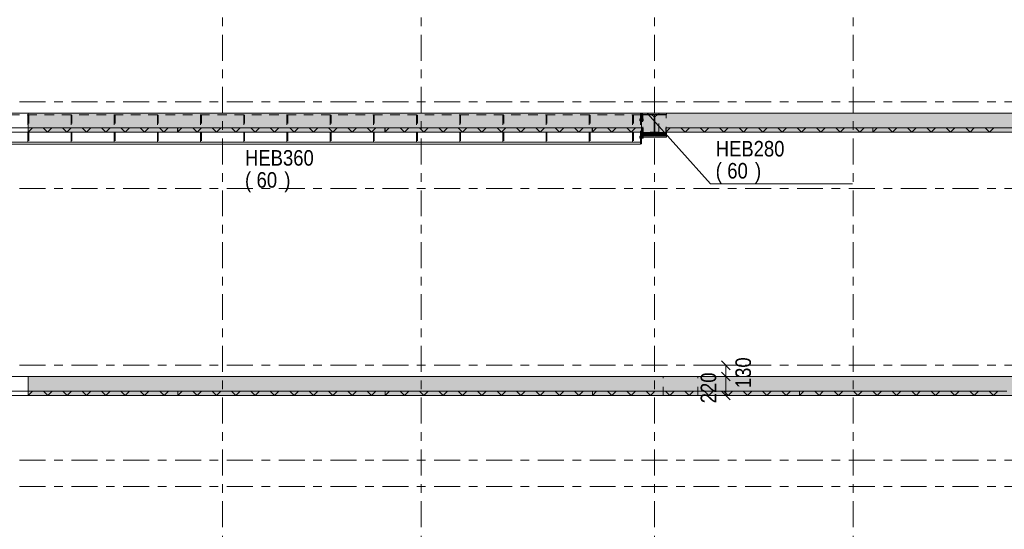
# Model space of a CAD drawing. Header units: millimetres. Extents: x -914 to -73, y -1403 to -809.
# Tile 32 of 79: x -659 to -545, y -1262 to -1203. Entities that reach past the tile are written whole.
import ezdxf

# ---------------------------------------------------------------- set-up
doc = ezdxf.new("R2010")
doc.units = ezdxf.units.MM
for name, pattern in [('XKITLINE00', [0]), ('XKITLINE01', [4, 1, -1, 1, -1]), ('XKITLINE02', [4, 2, -2]), ('XKITLINE03', [6, 3, -1, 1, -1])]:
    doc.linetypes.add(name, pattern=pattern)
for name, color, linetype, lineweight in [('Bout', 3, 'Continuous', 0), ('Offset', 4, 'Continuous', 0), ('Onderdeel', 2, 'Continuous', 0), ('Onderdeel label', 2, 'Continuous', 0), ('Stramien', 4, 'Continuous', 0)]:
    doc.layers.add(name, color=color, linetype=linetype, lineweight=lineweight)
doc.styles.add('ARIAL', font='arial.ttf')

msp = doc.modelspace()

# ---------------------------------------------------------------- hatches: boundary and pattern name
at = {"layer": 'Onderdeel'}
for points in [[(-585.81, -1215.95), (-657.82, -1215.95), (-657.82, -1213.75), (-586.71, -1213.75), (-586.71, -1213.93), (-585.81, -1213.93)], [(-585.37, -1213.93), (-586.71, -1213.93), (-586.71, -1213.75), (-583.91, -1213.75), (-583.91, -1213.93), (-585.26, -1213.93), (-585.26, -1216.37), (-583.91, -1216.37), (-583.91, -1216.55), (-586.71, -1216.55), (-586.71, -1216.37), (-585.37, -1216.37)], [(-492.67, -1215.95), (-584.81, -1215.95), (-584.81, -1213.75), (-492.67, -1213.75)], [(-585.37, -1215.95), (-585.81, -1215.95), (-585.81, -1213.93), (-585.37, -1213.93)], [(-585.37, -1215.95), (-585.81, -1215.95), (-585.81, -1213.93), (-585.37, -1213.93)], [(-584.81, -1215.95), (-585.26, -1215.95), (-585.26, -1213.93), (-584.81, -1213.93)], [(-640.52, -1215.95), (-657.82, -1215.95), (-657.82, -1215.45), (-640.52, -1215.45)], [(-616.52, -1215.95), (-640.52, -1215.95), (-640.52, -1215.45), (-616.52, -1215.45)], [(-592.52, -1215.95), (-616.52, -1215.95), (-616.52, -1215.45), (-592.52, -1215.45)], [(-586.61, -1215.95), (-592.52, -1215.95), (-592.52, -1215.45), (-586.61, -1215.45)], [(-585.37, -1216.37), (-586.71, -1216.37), (-586.71, -1215.95), (-585.37, -1215.95)], [(-583.91, -1216.37), (-585.26, -1216.37), (-585.26, -1215.95), (-583.91, -1215.95)], [(-560.02, -1215.95), (-584.01, -1215.95), (-584.01, -1215.45), (-560.02, -1215.45)], [(-536.02, -1215.95), (-560.02, -1215.95), (-560.02, -1215.45), (-536.02, -1215.45)], [(-514.81, -1246.45), (-657.81, -1246.45), (-657.81, -1244.25), (-514.81, -1244.25)], [(-640.51, -1246.45), (-657.81, -1246.45), (-657.81, -1245.95), (-640.51, -1245.95)], [(-616.51, -1246.45), (-640.51, -1246.45), (-640.51, -1245.95), (-616.51, -1245.95)], [(-592.51, -1246.45), (-616.51, -1246.45), (-616.51, -1245.95), (-592.51, -1245.95)], [(-568.51, -1246.45), (-592.51, -1246.45), (-592.51, -1245.95), (-568.51, -1245.95)], [(-544.51, -1246.45), (-568.51, -1246.45), (-568.51, -1245.95), (-544.51, -1245.95)]]:
    msp.add_hatch(color=256, dxfattribs=at).paths.add_polyline_path(points, flags=17)

# ---------------------------------------------------------------- linework, layer by layer
at = {"layer": 'Bout', "linetype": 'XKITLINE02', "lineweight": 0}
for p, q in [((-586.92, -1214.43), (-587.02, -1214.43)), ((-587.02, -1214.55), (-587.02, -1214.43)), ((-587.02, -1214.55), (-587.02, -1214.43)), ((-587.02, -1214.55), (-587.02, -1214.43)), ((-587.02, -1214.43), (-587.02, -1214.55)), ((-586.92, -1214.55), (-587.02, -1214.55)), ((-587.02, -1214.67), (-587.02, -1214.55)), ((-587.02, -1214.67), (-587.02, -1214.55)), ((-587.02, -1214.55), (-587.02, -1214.67)), ((-587.02, -1214.67), (-587.02, -1214.55)), ((-586.92, -1214.67), (-587.02, -1214.67)), ((-586.92, -1214.55), (-586.92, -1214.43)), ((-586.92, -1214.43), (-586.92, -1214.43)), ((-586.92, -1214.43), (-586.92, -1214.55)), ((-586.92, -1214.43), (-586.92, -1214.55)), ((-586.92, -1214.43), (-586.92, -1214.55)), ((-586.82, -1214.46), (-586.92, -1214.46)), ((-586.71, -1214.47), (-586.92, -1214.47)), ((-586.92, -1214.55), (-586.92, -1214.67)), ((-586.92, -1214.67), (-586.92, -1214.55)), ((-586.92, -1214.55), (-586.92, -1214.67)), ((-586.92, -1214.55), (-586.92, -1214.67)), ((-586.71, -1214.63), (-586.92, -1214.63)), ((-586.82, -1214.64), (-586.92, -1214.64)), ((-586.92, -1214.67), (-586.92, -1214.67)), ((-586.82, -1214.46), (-586.82, -1214.64)), ((-586.82, -1214.46), (-586.82, -1214.64)), ((-586.71, -1214.46), (-586.81, -1214.46)), ((-586.81, -1214.46), (-586.81, -1214.46)), ((-586.81, -1214.46), (-586.81, -1214.64)), ((-586.81, -1214.46), (-586.81, -1214.46)), ((-586.81, -1214.46), (-586.81, -1214.64)), ((-586.71, -1214.64), (-586.81, -1214.64)), ((-586.61, -1214.43), (-586.71, -1214.43)), ((-586.71, -1214.43), (-586.71, -1214.55)), ((-586.71, -1214.43), (-586.71, -1214.55)), ((-586.71, -1214.43), (-586.71, -1214.55)), ((-586.71, -1214.43), (-586.71, -1214.55)), ((-586.61, -1214.55), (-586.71, -1214.55)), ((-586.71, -1214.55), (-586.71, -1214.67)), ((-586.71, -1214.55), (-586.71, -1214.67)), ((-586.71, -1214.55), (-586.71, -1214.67)), ((-586.71, -1214.55), (-586.71, -1214.67)), ((-586.61, -1214.67), (-586.71, -1214.67)), ((-586.61, -1214.55), (-586.61, -1214.43)), ((-586.61, -1214.43), (-586.61, -1214.43)), ((-586.61, -1214.43), (-586.61, -1214.55)), ((-586.61, -1214.55), (-586.61, -1214.43)), ((-586.61, -1214.43), (-586.61, -1214.55)), ((-586.61, -1214.55), (-586.61, -1214.67)), ((-586.61, -1214.67), (-586.61, -1214.55)), ((-586.61, -1214.55), (-586.61, -1214.67)), ((-586.61, -1214.67), (-586.61, -1214.55)), ((-586.61, -1214.67), (-586.61, -1214.67)), ((-586.92, -1216.43), (-587.02, -1216.43)), ((-587.02, -1216.55), (-587.02, -1216.43)), ((-587.02, -1216.55), (-587.02, -1216.43)), ((-587.02, -1216.55), (-587.02, -1216.43)), ((-587.02, -1216.43), (-587.02, -1216.55)), ((-586.92, -1216.55), (-587.02, -1216.55)), ((-587.02, -1216.67), (-587.02, -1216.55)), ((-587.02, -1216.67), (-587.02, -1216.55)), ((-587.02, -1216.55), (-587.02, -1216.67)), ((-587.02, -1216.67), (-587.02, -1216.55)), ((-586.92, -1216.67), (-587.02, -1216.67)), ((-586.92, -1216.55), (-586.92, -1216.43)), ((-586.92, -1216.43), (-586.92, -1216.43)), ((-586.92, -1216.43), (-586.92, -1216.55)), ((-586.92, -1216.43), (-586.92, -1216.55)), ((-586.92, -1216.43), (-586.92, -1216.55)), ((-586.82, -1216.46), (-586.92, -1216.46)), ((-586.71, -1216.47), (-586.92, -1216.47)), ((-586.92, -1216.55), (-586.92, -1216.67)), ((-586.92, -1216.67), (-586.92, -1216.55)), ((-586.92, -1216.55), (-586.92, -1216.67)), ((-586.92, -1216.55), (-586.92, -1216.67)), ((-586.81, -1216.63), (-586.92, -1216.63)), ((-586.82, -1216.64), (-586.92, -1216.64)), ((-586.92, -1216.67), (-586.92, -1216.67)), ((-586.82, -1216.46), (-586.82, -1216.64)), ((-586.82, -1216.46), (-586.82, -1216.64)), ((-586.71, -1216.46), (-586.81, -1216.46)), ((-586.81, -1216.46), (-586.81, -1216.46)), ((-586.81, -1216.46), (-586.81, -1216.64)), ((-586.81, -1216.46), (-586.81, -1216.46)), ((-586.81, -1216.46), (-586.81, -1216.64)), ((-586.61, -1216.43), (-586.71, -1216.43)), ((-586.71, -1216.43), (-586.71, -1216.55)), ((-586.71, -1216.43), (-586.71, -1216.55)), ((-586.71, -1216.43), (-586.71, -1216.55)), ((-586.71, -1216.43), (-586.71, -1216.55)), ((-586.61, -1216.55), (-586.71, -1216.55)), ((-586.71, -1216.55), (-586.71, -1216.67)), ((-586.71, -1216.55), (-586.71, -1216.67)), ((-586.71, -1216.55), (-586.71, -1216.67)), ((-586.71, -1216.63), (-586.71, -1216.63)), ((-586.61, -1216.55), (-586.61, -1216.43)), ((-586.61, -1216.43), (-586.61, -1216.43)), ((-586.61, -1216.43), (-586.61, -1216.55)), ((-586.61, -1216.55), (-586.61, -1216.43)), ((-586.61, -1216.43), (-586.61, -1216.55)), ((-586.61, -1216.55), (-586.61, -1216.67)), ((-586.61, -1216.67), (-586.61, -1216.55)), ((-586.61, -1216.67), (-586.61, -1216.55)), ((-586.61, -1216.67), (-586.61, -1216.67)), ((-586.61, -1216.67), (-586.61, -1216.67)), ((-586.61, -1216.67), (-586.61, -1216.67))]:
    msp.add_line(p, q, dxfattribs=at)
at = {"layer": 'Bout', "linetype": 'XKITLINE00', "lineweight": 0}
for p, q in [((-586.71, -1216.63), (-586.81, -1216.63)), ((-586.71, -1216.64), (-586.81, -1216.64)), ((-586.71, -1216.55), (-586.71, -1216.67)), ((-586.61, -1216.67), (-586.71, -1216.67)), ((-586.61, -1216.55), (-586.61, -1216.67)), ((-586.61, -1216.67), (-586.61, -1216.67))]:
    msp.add_line(p, q, dxfattribs=at)
at = {"layer": 'Offset', "linetype": 'XKITLINE00', "lineweight": 0}
for p, q in [((-579.22, -1242.95), (-575.26, -1242.95)), ((-577.57, -1242.44), (-576.55, -1243.46)), ((-577.06, -1244.25), (-577.06, -1242.95)), ((-577.57, -1243.74), (-576.55, -1244.76)), ((-577.57, -1243.74), (-576.55, -1244.76)), ((-577.06, -1246.45), (-577.06, -1244.25)), ((-576.18, -1244.25), (-575.05, -1244.25)), ((-576.18, -1244.25), (-575.62, -1244.25)), ((-577.57, -1245.94), (-576.55, -1246.96)), ((-576.18, -1246.45), (-575.62, -1246.45))]:
    msp.add_line(p, q, dxfattribs=at)
at = {"layer": 'Offset'}
for p in [(-577.06, -1242.95), (-577.06, -1244.25), (-577.06, -1244.25), (-577.06, -1246.45)]:
    msp.add_point(p, dxfattribs=at)
at = {"layer": 'Onderdeel', "linetype": 'XKITLINE01', "lineweight": 0}
for p, q in [((-586.92, -1213.75), (-688.11, -1213.75)), ((-657.82, -1213.75), (-657.82, -1215.95)), ((-586.92, -1213.97), (-586.92, -1213.75)), ((-586.92, -1213.97), (-586.92, -1213.75)), ((-586.92, -1213.8), (-586.92, -1217.12)), ((-586.82, -1213.8), (-586.92, -1213.8)), ((-586.92, -1213.8), (-586.92, -1217.3)), ((-586.82, -1213.8), (-586.82, -1217.12)), ((-586.82, -1217.3), (-586.82, -1213.8)), ((-586.81, -1216.5), (-586.81, -1213.8)), ((-586.81, -1213.8), (-586.71, -1213.8)), ((-586.81, -1213.8), (-586.81, -1216.5)), ((-586.71, -1213.75), (-586.71, -1213.75)), ((-586.71, -1213.75), (-586.71, -1215.95)), ((-586.71, -1213.75), (-586.71, -1213.75)), ((-586.71, -1213.75), (-586.71, -1213.75)), ((-584.81, -1213.75), (-586.71, -1213.75)), ((-586.71, -1213.75), (-586.71, -1215.95)), ((-586.71, -1216.5), (-586.71, -1213.8)), ((-586.71, -1216.5), (-586.71, -1213.8)), ((-584.81, -1213.93), (-584.81, -1213.75)), ((-584.81, -1215.95), (-584.81, -1213.75)), ((-583.91, -1213.75), (-583.91, -1213.75)), ((-586.92, -1213.97), (-688.11, -1213.97)), ((-586.81, -1213.97), (-687.82, -1213.97)), ((-586.81, -1213.97), (-687.82, -1213.97)), ((-657.86, -1217.11), (-657.86, -1213.98)), ((-657.86, -1213.98), (-657.86, -1217.11)), ((-657.86, -1213.98), (-657.76, -1213.98)), ((-657.86, -1214.28), (-657.76, -1214.28)), ((-657.76, -1213.98), (-657.76, -1217.11)), ((-657.76, -1213.98), (-657.76, -1217.11)), ((-652.86, -1217.11), (-652.86, -1213.98)), ((-652.86, -1213.98), (-652.86, -1217.11)), ((-652.86, -1213.98), (-652.76, -1213.98)), ((-652.86, -1214.28), (-652.76, -1214.28)), ((-652.76, -1213.98), (-652.76, -1217.11)), ((-652.76, -1213.98), (-652.76, -1217.11)), ((-647.86, -1217.11), (-647.86, -1213.98)), ((-647.86, -1213.98), (-647.86, -1217.11)), ((-647.86, -1213.98), (-647.76, -1213.98)), ((-647.86, -1214.28), (-647.76, -1214.28)), ((-647.76, -1213.98), (-647.76, -1217.11)), ((-647.76, -1213.98), (-647.76, -1217.11)), ((-642.86, -1217.11), (-642.86, -1213.98)), ((-642.86, -1213.98), (-642.86, -1217.11)), ((-642.86, -1213.98), (-642.76, -1213.98)), ((-642.86, -1214.28), (-642.76, -1214.28)), ((-642.76, -1213.98), (-642.76, -1217.11)), ((-642.76, -1213.98), (-642.76, -1217.11)), ((-637.86, -1217.11), (-637.86, -1213.98)), ((-637.86, -1213.98), (-637.86, -1217.11)), ((-637.86, -1213.98), (-637.76, -1213.98)), ((-637.86, -1214.28), (-637.76, -1214.28)), ((-637.76, -1213.98), (-637.76, -1217.11)), ((-637.76, -1213.98), (-637.76, -1217.11)), ((-632.86, -1217.11), (-632.86, -1213.98)), ((-632.86, -1213.98), (-632.86, -1217.11)), ((-632.86, -1213.98), (-632.76, -1213.98)), ((-632.86, -1214.28), (-632.76, -1214.28)), ((-632.76, -1213.98), (-632.76, -1217.11)), ((-632.76, -1213.98), (-632.76, -1217.11)), ((-627.86, -1217.11), (-627.86, -1213.98)), ((-627.86, -1213.98), (-627.86, -1217.11)), ((-627.86, -1213.98), (-627.76, -1213.98)), ((-627.86, -1214.28), (-627.76, -1214.28)), ((-627.76, -1213.98), (-627.76, -1217.11)), ((-627.76, -1213.98), (-627.76, -1217.11)), ((-622.86, -1217.11), (-622.86, -1213.98)), ((-622.86, -1213.98), (-622.86, -1217.11)), ((-622.86, -1213.98), (-622.76, -1213.98)), ((-622.86, -1214.28), (-622.76, -1214.28)), ((-622.76, -1213.98), (-622.76, -1217.11)), ((-622.76, -1213.98), (-622.76, -1217.11)), ((-617.86, -1217.11), (-617.86, -1213.98)), ((-617.86, -1213.98), (-617.86, -1217.11)), ((-617.86, -1213.98), (-617.76, -1213.98)), ((-617.86, -1214.28), (-617.76, -1214.28)), ((-617.76, -1213.98), (-617.76, -1217.11)), ((-617.76, -1213.98), (-617.76, -1217.11)), ((-612.86, -1217.11), (-612.86, -1213.98)), ((-612.86, -1213.98), (-612.86, -1217.11)), ((-612.86, -1213.98), (-612.76, -1213.98)), ((-612.86, -1214.28), (-612.76, -1214.28)), ((-612.76, -1213.98), (-612.76, -1217.11)), ((-612.76, -1213.98), (-612.76, -1217.11)), ((-607.86, -1217.11), (-607.86, -1213.98)), ((-607.86, -1213.98), (-607.86, -1217.11)), ((-607.86, -1213.98), (-607.76, -1213.98)), ((-607.86, -1214.28), (-607.76, -1214.28)), ((-607.76, -1213.98), (-607.76, -1217.11)), ((-607.76, -1213.98), (-607.76, -1217.11)), ((-602.86, -1217.11), (-602.86, -1213.98)), ((-602.86, -1213.98), (-602.86, -1217.11)), ((-602.86, -1213.98), (-602.76, -1213.98)), ((-602.86, -1214.28), (-602.76, -1214.28)), ((-602.76, -1213.98), (-602.76, -1217.11)), ((-602.76, -1213.98), (-602.76, -1217.11)), ((-597.86, -1217.11), (-597.86, -1213.98)), ((-597.86, -1213.98), (-597.86, -1217.11)), ((-597.86, -1213.98), (-597.76, -1213.98)), ((-597.86, -1214.28), (-597.76, -1214.28)), ((-597.76, -1213.98), (-597.76, -1217.11)), ((-597.76, -1213.98), (-597.76, -1217.11)), ((-592.86, -1217.11), (-592.86, -1213.98)), ((-592.86, -1213.98), (-592.86, -1217.11)), ((-592.86, -1213.98), (-592.76, -1213.98)), ((-592.86, -1214.28), (-592.76, -1214.28)), ((-592.76, -1213.98), (-592.76, -1217.11)), ((-592.76, -1213.98), (-592.76, -1217.11)), ((-587.86, -1217.11), (-587.86, -1213.98)), ((-587.86, -1213.98), (-587.86, -1217.11)), ((-587.86, -1213.98), (-587.76, -1213.98)), ((-587.86, -1214.28), (-587.76, -1214.28)), ((-587.76, -1213.98), (-587.76, -1217.11)), ((-587.76, -1213.98), (-587.76, -1217.11)), ((-586.92, -1213.97), (-586.92, -1217.12)), ((-586.92, -1217.12), (-586.92, -1213.97)), ((-586.81, -1215.95), (-586.81, -1213.97)), ((-586.81, -1213.97), (-586.81, -1215.95)), ((-586.81, -1213.97), (-586.81, -1215.95)), ((-586.71, -1213.93), (-586.71, -1213.93)), ((-586.67, -1216.36), (-586.67, -1213.94)), ((-586.67, -1213.94), (-585.62, -1213.94)), ((-585.81, -1213.93), (-585.81, -1213.93)), ((-585.81, -1213.93), (-585.81, -1213.93)), ((-585.81, -1213.93), (-585.81, -1213.93)), ((-585.62, -1213.94), (-585.37, -1214.19)), ((-585.37, -1213.93), (-585.37, -1213.93)), ((-585.37, -1213.93), (-585.37, -1213.93)), ((-585.37, -1215.95), (-585.37, -1213.93)), ((-585.37, -1213.93), (-585.37, -1213.93)), ((-585.37, -1215.95), (-585.37, -1213.93)), ((-585.37, -1214.19), (-585.37, -1216.11)), ((-585.37, -1216.11), (-585.37, -1214.19)), ((-585.26, -1213.93), (-585.26, -1213.93)), ((-585.26, -1213.93), (-585.26, -1213.93)), ((-585.01, -1213.94), (-585.26, -1214.19)), ((-585.26, -1214.19), (-585.26, -1216.11)), ((-585.26, -1216.11), (-585.26, -1214.19)), ((-583.96, -1213.94), (-585.01, -1213.94)), ((-584.81, -1213.93), (-584.81, -1213.93)), ((-583.96, -1216.36), (-583.96, -1213.94)), ((-583.91, -1213.93), (-583.91, -1213.93)), ((-586.81, -1215.95), (-687.82, -1215.95)), ((-657.82, -1215.95), (-657.82, -1215.45)), ((-640.52, -1215.45), (-640.51, -1215.45)), ((-640.51, -1215.45), (-640.52, -1215.45)), ((-640.51, -1215.95), (-640.52, -1215.95)), ((-640.51, -1215.95), (-640.52, -1215.95)), ((-640.51, -1215.45), (-640.51, -1215.95)), ((-640.51, -1215.95), (-640.51, -1215.45)), ((-616.51, -1215.45), (-616.52, -1215.45)), ((-616.51, -1215.45), (-616.52, -1215.45)), ((-616.51, -1215.95), (-616.52, -1215.95)), ((-616.51, -1215.95), (-616.52, -1215.95)), ((-616.51, -1215.45), (-616.51, -1215.95)), ((-616.51, -1215.95), (-616.51, -1215.45)), ((-592.51, -1215.45), (-592.52, -1215.45)), ((-592.51, -1215.45), (-592.52, -1215.45)), ((-592.51, -1215.95), (-592.52, -1215.95)), ((-592.51, -1215.95), (-592.52, -1215.95)), ((-592.51, -1215.45), (-592.51, -1215.95)), ((-592.51, -1215.95), (-592.51, -1215.45)), ((-586.71, -1215.95), (-586.71, -1215.95)), ((-586.71, -1215.95), (-586.71, -1215.95)), ((-586.71, -1215.95), (-586.71, -1215.95)), ((-584.81, -1215.95), (-586.71, -1215.95)), ((-586.67, -1216.36), (-586.67, -1215.45)), ((-586.61, -1215.95), (-586.61, -1215.45)), ((-586.61, -1215.45), (-586.61, -1215.45)), ((-585.37, -1216.11), (-585.62, -1216.36)), ((-585.37, -1215.95), (-585.37, -1215.95)), ((-585.37, -1215.95), (-585.37, -1215.95)), ((-585.37, -1215.95), (-585.37, -1215.95)), ((-585.26, -1215.95), (-585.26, -1215.95)), ((-585.26, -1215.95), (-585.26, -1215.95)), ((-585.26, -1216.11), (-585.01, -1216.36)), ((-560.02, -1215.45), (-560.02, -1215.45)), ((-560.02, -1215.45), (-560.02, -1215.45)), ((-560.02, -1215.95), (-560.02, -1215.95)), ((-586.92, -1217.12), (-688.11, -1217.12)), ((-657.86, -1216.81), (-657.76, -1216.81)), ((-657.86, -1217.11), (-657.76, -1217.11)), ((-652.86, -1216.81), (-652.76, -1216.81)), ((-652.86, -1217.11), (-652.76, -1217.11)), ((-647.86, -1216.81), (-647.76, -1216.81)), ((-647.86, -1217.11), (-647.76, -1217.11)), ((-642.86, -1216.81), (-642.76, -1216.81)), ((-642.86, -1217.11), (-642.76, -1217.11)), ((-637.86, -1216.81), (-637.76, -1216.81)), ((-637.86, -1217.11), (-637.76, -1217.11)), ((-632.86, -1216.81), (-632.76, -1216.81)), ((-632.86, -1217.11), (-632.76, -1217.11)), ((-627.86, -1216.81), (-627.76, -1216.81)), ((-627.86, -1217.11), (-627.76, -1217.11)), ((-622.86, -1216.81), (-622.76, -1216.81)), ((-622.86, -1217.11), (-622.76, -1217.11)), ((-617.86, -1216.81), (-617.76, -1216.81)), ((-617.86, -1217.11), (-617.76, -1217.11)), ((-612.86, -1216.81), (-612.76, -1216.81)), ((-612.86, -1217.11), (-612.76, -1217.11)), ((-607.86, -1216.81), (-607.76, -1216.81)), ((-607.86, -1217.11), (-607.76, -1217.11)), ((-602.86, -1216.81), (-602.76, -1216.81)), ((-602.86, -1217.11), (-602.76, -1217.11)), ((-597.86, -1216.81), (-597.76, -1216.81)), ((-597.86, -1217.11), (-597.76, -1217.11)), ((-592.86, -1216.81), (-592.76, -1216.81)), ((-592.86, -1217.11), (-592.76, -1217.11)), ((-587.86, -1216.81), (-587.76, -1216.81)), ((-587.86, -1217.11), (-587.76, -1217.11)), ((-586.92, -1217.35), (-586.92, -1217.12)), ((-586.82, -1217.3), (-586.82, -1217.3)), ((-586.71, -1216.37), (-586.71, -1216.37)), ((-586.71, -1216.5), (-586.71, -1216.5)), ((-586.71, -1216.5), (-586.71, -1216.5)), ((-586.71, -1216.5), (-586.71, -1216.5)), ((-585.62, -1216.36), (-586.67, -1216.36)), ((-585.37, -1216.37), (-585.37, -1216.37)), ((-585.26, -1216.37), (-585.26, -1216.37)), ((-585.01, -1216.36), (-583.96, -1216.36)), ((-657.81, -1246.45), (-657.81, -1244.25)), ((-584.31, -1246.45), (-584.31, -1244.25)), ((-580.31, -1246.45), (-580.31, -1244.25)), ((-657.81, -1245.95), (-657.81, -1245.95)), ((-657.81, -1245.95), (-657.81, -1245.95)), ((-657.81, -1246.45), (-657.81, -1245.95)), ((-640.51, -1245.95), (-640.52, -1245.95)), ((-640.51, -1246.45), (-640.52, -1246.45)), ((-640.51, -1246.45), (-640.52, -1246.45)), ((-616.51, -1245.95), (-616.52, -1245.95)), ((-616.51, -1246.45), (-616.52, -1246.45)), ((-616.51, -1246.45), (-616.52, -1246.45)), ((-592.51, -1245.95), (-592.52, -1245.95)), ((-592.51, -1246.45), (-592.52, -1246.45)), ((-592.51, -1246.45), (-592.52, -1246.45)), ((-584.31, -1245.95), (-584.31, -1246.45)), ((-584.31, -1246.45), (-584.31, -1246.45)), ((-580.31, -1246.45), (-580.31, -1245.95)), ((-568.51, -1245.95), (-568.52, -1245.95)), ((-568.51, -1246.45), (-568.52, -1246.45))]:
    msp.add_line(p, q, dxfattribs=at)
at = {"layer": 'Onderdeel', "linetype": 'XKITLINE00', "lineweight": 0}
for p, q in [((-662.32, -1213.75), (-657.82, -1213.75)), ((-657.82, -1215.95), (-657.82, -1213.75)), ((-586.71, -1213.75), (-657.82, -1213.75)), ((-586.71, -1213.75), (-586.71, -1213.93)), ((-586.71, -1213.93), (-586.71, -1213.75)), ((-583.91, -1213.75), (-586.71, -1213.75)), ((-492.67, -1213.75), (-584.81, -1213.75)), ((-584.81, -1213.75), (-584.81, -1213.93)), ((-583.91, -1213.75), (-583.91, -1213.93)), ((-585.81, -1213.93), (-586.71, -1213.93)), ((-586.71, -1213.93), (-585.37, -1213.93)), ((-585.37, -1213.93), (-585.81, -1213.93)), ((-585.37, -1213.93), (-585.81, -1213.93)), ((-585.37, -1216.37), (-585.37, -1213.93)), ((-585.37, -1213.93), (-585.37, -1215.95)), ((-585.37, -1213.93), (-585.37, -1215.95)), ((-583.91, -1213.93), (-585.26, -1213.93)), ((-585.26, -1213.93), (-585.26, -1216.37)), ((-585.26, -1215.95), (-585.26, -1213.93)), ((-585.26, -1215.95), (-585.26, -1213.93)), ((-585.26, -1213.93), (-584.81, -1213.93)), ((-662.32, -1215.45), (-640.52, -1215.45)), ((-662.32, -1215.95), (-657.82, -1215.95)), ((-640.52, -1215.95), (-662.32, -1215.95)), ((-657.82, -1215.95), (-657.32, -1215.45)), ((-657.82, -1215.95), (-657.82, -1215.45)), ((-586.71, -1215.95), (-657.82, -1215.95)), ((-655.57, -1215.95), (-656.07, -1215.45)), ((-655.57, -1215.95), (-655.07, -1215.45)), ((-653.33, -1215.95), (-653.83, -1215.45)), ((-653.33, -1215.95), (-652.83, -1215.45)), ((-651.08, -1215.95), (-651.58, -1215.45)), ((-651.08, -1215.95), (-650.58, -1215.45)), ((-648.84, -1215.95), (-649.34, -1215.45)), ((-648.84, -1215.95), (-648.34, -1215.45)), ((-646.59, -1215.95), (-647.09, -1215.45)), ((-646.59, -1215.95), (-646.09, -1215.45)), ((-644.35, -1215.95), (-644.85, -1215.45)), ((-644.35, -1215.95), (-643.85, -1215.45)), ((-642.1, -1215.95), (-642.6, -1215.45)), ((-642.1, -1215.95), (-641.6, -1215.45)), ((-640.52, -1215.95), (-640.02, -1215.45)), ((-640.52, -1215.95), (-640.52, -1215.45)), ((-616.52, -1215.45), (-640.52, -1215.45)), ((-640.52, -1215.45), (-640.52, -1215.95)), ((-616.52, -1215.95), (-640.52, -1215.95)), ((-638.27, -1215.95), (-638.77, -1215.45)), ((-638.27, -1215.95), (-637.77, -1215.45)), ((-636.02, -1215.95), (-636.52, -1215.45)), ((-636.02, -1215.95), (-635.52, -1215.45)), ((-633.78, -1215.95), (-634.28, -1215.45)), ((-633.78, -1215.95), (-633.28, -1215.45)), ((-631.53, -1215.95), (-632.03, -1215.45)), ((-631.53, -1215.95), (-631.03, -1215.45)), ((-629.29, -1215.95), (-629.79, -1215.45)), ((-629.29, -1215.95), (-628.79, -1215.45)), ((-627.04, -1215.95), (-627.54, -1215.45)), ((-627.04, -1215.95), (-626.54, -1215.45)), ((-624.8, -1215.95), (-625.3, -1215.45)), ((-624.8, -1215.95), (-624.3, -1215.45)), ((-622.55, -1215.95), (-623.05, -1215.45)), ((-622.55, -1215.95), (-622.05, -1215.45)), ((-620.31, -1215.95), (-620.81, -1215.45)), ((-620.31, -1215.95), (-619.81, -1215.45)), ((-618.06, -1215.95), (-618.56, -1215.45)), ((-618.06, -1215.95), (-617.56, -1215.45)), ((-616.52, -1215.95), (-616.02, -1215.45)), ((-616.52, -1215.95), (-616.52, -1215.45)), ((-592.52, -1215.45), (-616.52, -1215.45)), ((-616.52, -1215.45), (-616.52, -1215.95)), ((-592.52, -1215.95), (-616.52, -1215.95)), ((-614.27, -1215.95), (-614.77, -1215.45)), ((-614.27, -1215.95), (-613.77, -1215.45)), ((-612.02, -1215.95), (-612.52, -1215.45)), ((-612.02, -1215.95), (-611.52, -1215.45)), ((-609.78, -1215.95), (-610.28, -1215.45)), ((-609.78, -1215.95), (-609.28, -1215.45)), ((-607.53, -1215.95), (-608.03, -1215.45)), ((-607.53, -1215.95), (-607.03, -1215.45)), ((-605.29, -1215.95), (-605.79, -1215.45)), ((-605.29, -1215.95), (-604.79, -1215.45)), ((-603.04, -1215.95), (-603.54, -1215.45)), ((-603.04, -1215.95), (-602.54, -1215.45)), ((-600.8, -1215.95), (-601.3, -1215.45)), ((-600.8, -1215.95), (-600.3, -1215.45)), ((-598.55, -1215.95), (-599.05, -1215.45)), ((-598.55, -1215.95), (-598.05, -1215.45)), ((-596.31, -1215.95), (-596.81, -1215.45)), ((-596.31, -1215.95), (-595.81, -1215.45)), ((-594.06, -1215.95), (-594.56, -1215.45)), ((-594.06, -1215.95), (-593.56, -1215.45)), ((-592.52, -1215.95), (-592.02, -1215.45)), ((-592.52, -1215.95), (-592.52, -1215.45)), ((-586.61, -1215.45), (-592.52, -1215.45)), ((-592.52, -1215.45), (-592.52, -1215.95)), ((-586.61, -1215.95), (-592.52, -1215.95)), ((-590.27, -1215.95), (-590.77, -1215.45)), ((-590.27, -1215.95), (-589.77, -1215.45)), ((-588.02, -1215.95), (-588.52, -1215.45)), ((-588.02, -1215.95), (-587.52, -1215.45)), ((-586.81, -1215.95), (-586.81, -1217.12)), ((-586.71, -1216.37), (-586.71, -1215.95)), ((-586.71, -1215.95), (-586.71, -1215.95)), ((-586.61, -1215.45), (-586.61, -1215.45)), ((-586.61, -1215.45), (-586.61, -1215.95)), ((-586.61, -1215.95), (-586.61, -1215.95)), ((-585.37, -1215.95), (-585.37, -1215.95)), ((-585.37, -1216.37), (-585.37, -1215.95)), ((-585.26, -1216.37), (-585.26, -1215.95)), ((-585.26, -1215.95), (-585.26, -1215.95)), ((-584.01, -1215.95), (-583.51, -1215.45)), ((-584.01, -1215.95), (-584.01, -1215.45)), ((-584.01, -1215.45), (-584.01, -1215.45)), ((-560.02, -1215.45), (-584.01, -1215.45)), ((-584.01, -1215.95), (-560.02, -1215.95)), ((-516.31, -1215.95), (-583.91, -1215.95)), ((-583.91, -1215.95), (-583.91, -1216.37)), ((-583.91, -1215.95), (-583.91, -1215.95)), ((-581.77, -1215.95), (-582.27, -1215.45)), ((-581.77, -1215.95), (-581.27, -1215.45)), ((-579.52, -1215.95), (-580.02, -1215.45)), ((-579.52, -1215.95), (-579.02, -1215.45)), ((-577.28, -1215.95), (-577.78, -1215.45)), ((-577.28, -1215.95), (-576.78, -1215.45)), ((-575.03, -1215.95), (-575.53, -1215.45)), ((-575.03, -1215.95), (-574.53, -1215.45)), ((-572.79, -1215.95), (-573.29, -1215.45)), ((-572.79, -1215.95), (-572.29, -1215.45)), ((-570.54, -1215.95), (-571.04, -1215.45)), ((-570.54, -1215.95), (-570.04, -1215.45)), ((-568.3, -1215.95), (-568.8, -1215.45)), ((-568.3, -1215.95), (-567.8, -1215.45)), ((-566.05, -1215.95), (-566.55, -1215.45)), ((-566.05, -1215.95), (-565.55, -1215.45)), ((-563.81, -1215.95), (-564.31, -1215.45)), ((-563.81, -1215.95), (-563.31, -1215.45)), ((-561.56, -1215.95), (-562.06, -1215.45)), ((-561.56, -1215.95), (-561.06, -1215.45)), ((-560.02, -1215.95), (-559.52, -1215.45)), ((-560.02, -1215.95), (-560.02, -1215.45)), ((-536.02, -1215.45), (-560.02, -1215.45)), ((-560.02, -1215.45), (-560.02, -1215.95)), ((-560.02, -1215.95), (-536.02, -1215.95)), ((-557.77, -1215.95), (-558.27, -1215.45)), ((-557.77, -1215.95), (-557.27, -1215.45)), ((-555.53, -1215.95), (-556.03, -1215.45)), ((-555.53, -1215.95), (-555.03, -1215.45)), ((-553.28, -1215.95), (-553.78, -1215.45)), ((-553.28, -1215.95), (-552.78, -1215.45)), ((-551.04, -1215.95), (-551.54, -1215.45)), ((-551.04, -1215.95), (-550.54, -1215.45)), ((-548.79, -1215.95), (-549.29, -1215.45)), ((-548.79, -1215.95), (-548.29, -1215.45)), ((-546.55, -1215.95), (-547.05, -1215.45)), ((-546.55, -1215.95), (-546.05, -1215.45)), ((-586.81, -1217.12), (-662.32, -1217.12)), ((-586.92, -1217.35), (-586.92, -1217.12)), ((-586.92, -1217.12), (-586.92, -1217.3)), ((-586.82, -1217.3), (-586.92, -1217.3)), ((-586.82, -1217.12), (-586.82, -1217.3)), ((-586.71, -1216.5), (-586.81, -1216.5)), ((-586.71, -1216.55), (-586.71, -1216.37)), ((-585.37, -1216.37), (-586.71, -1216.37)), ((-585.37, -1216.37), (-586.71, -1216.37)), ((-583.91, -1216.55), (-586.71, -1216.55)), ((-583.91, -1216.37), (-585.26, -1216.37)), ((-585.26, -1216.37), (-583.91, -1216.37)), ((-583.91, -1216.37), (-583.91, -1216.55)), ((-583.91, -1216.37), (-583.91, -1216.37)), ((-583.91, -1216.55), (-583.91, -1216.55)), ((-586.92, -1217.35), (-662.32, -1217.35)), ((-514.81, -1244.25), (-662.31, -1244.25)), ((-657.81, -1246.45), (-657.81, -1244.25)), ((-640.51, -1245.95), (-662.31, -1245.95)), ((-516.21, -1246.45), (-662.31, -1246.45)), ((-640.51, -1246.45), (-662.31, -1246.45)), ((-657.81, -1246.45), (-657.31, -1245.95)), ((-657.81, -1246.45), (-657.81, -1245.95)), ((-655.56, -1246.45), (-656.06, -1245.95)), ((-655.56, -1246.45), (-655.06, -1245.95)), ((-653.32, -1246.45), (-653.82, -1245.95)), ((-653.32, -1246.45), (-652.82, -1245.95)), ((-651.07, -1246.45), (-651.57, -1245.95)), ((-651.07, -1246.45), (-650.57, -1245.95)), ((-648.83, -1246.45), (-649.33, -1245.95)), ((-648.83, -1246.45), (-648.33, -1245.95)), ((-646.58, -1246.45), (-647.08, -1245.95)), ((-646.58, -1246.45), (-646.08, -1245.95)), ((-644.34, -1246.45), (-644.84, -1245.95)), ((-644.34, -1246.45), (-643.84, -1245.95)), ((-642.09, -1246.45), (-642.59, -1245.95)), ((-642.09, -1246.45), (-641.59, -1245.95)), ((-640.51, -1246.45), (-640.01, -1245.95)), ((-640.51, -1245.95), (-640.51, -1246.45)), ((-640.51, -1246.45), (-640.51, -1245.95)), ((-640.51, -1245.95), (-616.51, -1245.95)), ((-616.51, -1246.45), (-640.51, -1246.45)), ((-638.27, -1246.45), (-638.77, -1245.95)), ((-638.27, -1246.45), (-637.77, -1245.95)), ((-636.02, -1246.45), (-636.52, -1245.95)), ((-636.02, -1246.45), (-635.52, -1245.95)), ((-633.78, -1246.45), (-634.28, -1245.95)), ((-633.78, -1246.45), (-633.28, -1245.95)), ((-631.53, -1246.45), (-632.03, -1245.95)), ((-631.53, -1246.45), (-631.03, -1245.95)), ((-629.29, -1246.45), (-629.79, -1245.95)), ((-629.29, -1246.45), (-628.79, -1245.95)), ((-627.04, -1246.45), (-627.54, -1245.95)), ((-627.04, -1246.45), (-626.54, -1245.95)), ((-624.8, -1246.45), (-625.3, -1245.95)), ((-624.8, -1246.45), (-624.3, -1245.95)), ((-622.55, -1246.45), (-623.05, -1245.95)), ((-622.55, -1246.45), (-622.05, -1245.95)), ((-620.31, -1246.45), (-620.81, -1245.95)), ((-620.31, -1246.45), (-619.81, -1245.95)), ((-618.06, -1246.45), (-618.56, -1245.95)), ((-618.06, -1246.45), (-617.56, -1245.95)), ((-616.51, -1246.45), (-616.01, -1245.95)), ((-616.51, -1246.45), (-616.51, -1245.95)), ((-616.51, -1245.95), (-592.51, -1245.95)), ((-616.51, -1245.95), (-616.51, -1246.45)), ((-592.51, -1246.45), (-616.51, -1246.45)), ((-614.27, -1246.45), (-614.77, -1245.95)), ((-614.27, -1246.45), (-613.77, -1245.95)), ((-612.02, -1246.45), (-612.52, -1245.95)), ((-612.02, -1246.45), (-611.52, -1245.95)), ((-609.78, -1246.45), (-610.28, -1245.95)), ((-609.78, -1246.45), (-609.28, -1245.95)), ((-607.53, -1246.45), (-608.03, -1245.95)), ((-607.53, -1246.45), (-607.03, -1245.95)), ((-605.29, -1246.45), (-605.79, -1245.95)), ((-605.29, -1246.45), (-604.79, -1245.95)), ((-603.04, -1246.45), (-603.54, -1245.95)), ((-603.04, -1246.45), (-602.54, -1245.95)), ((-600.8, -1246.45), (-601.3, -1245.95)), ((-600.8, -1246.45), (-600.3, -1245.95)), ((-598.55, -1246.45), (-599.05, -1245.95)), ((-598.55, -1246.45), (-598.05, -1245.95)), ((-596.31, -1246.45), (-596.81, -1245.95)), ((-596.31, -1246.45), (-595.81, -1245.95)), ((-594.06, -1246.45), (-594.56, -1245.95)), ((-594.06, -1246.45), (-593.56, -1245.95)), ((-592.51, -1246.45), (-592.01, -1245.95)), ((-592.51, -1245.95), (-592.51, -1246.45)), ((-592.51, -1246.45), (-592.51, -1245.95)), ((-568.51, -1245.95), (-592.51, -1245.95)), ((-568.51, -1246.45), (-592.51, -1246.45)), ((-590.27, -1246.45), (-590.77, -1245.95)), ((-590.27, -1246.45), (-589.77, -1245.95)), ((-588.02, -1246.45), (-588.52, -1245.95)), ((-588.02, -1246.45), (-587.52, -1245.95)), ((-585.78, -1246.45), (-586.28, -1245.95)), ((-585.78, -1246.45), (-585.28, -1245.95)), ((-583.53, -1246.45), (-584.03, -1245.95)), ((-583.53, -1246.45), (-583.03, -1245.95)), ((-581.29, -1246.45), (-581.79, -1245.95)), ((-581.29, -1246.45), (-580.79, -1245.95)), ((-579.04, -1246.45), (-579.54, -1245.95)), ((-579.04, -1246.45), (-578.54, -1245.95)), ((-576.8, -1246.45), (-577.3, -1245.95)), ((-576.8, -1246.45), (-576.3, -1245.95)), ((-574.55, -1246.45), (-575.05, -1245.95)), ((-574.55, -1246.45), (-574.05, -1245.95)), ((-572.31, -1246.45), (-572.81, -1245.95)), ((-572.31, -1246.45), (-571.81, -1245.95)), ((-570.06, -1246.45), (-570.56, -1245.95)), ((-570.06, -1246.45), (-569.56, -1245.95)), ((-568.51, -1246.45), (-568.01, -1245.95)), ((-568.51, -1246.45), (-568.51, -1245.95)), ((-568.51, -1245.95), (-544.51, -1245.95)), ((-568.51, -1245.95), (-568.51, -1246.45)), ((-544.51, -1246.45), (-568.51, -1246.45)), ((-566.27, -1246.45), (-566.77, -1245.95)), ((-566.27, -1246.45), (-565.77, -1245.95)), ((-564.02, -1246.45), (-564.52, -1245.95)), ((-564.02, -1246.45), (-563.52, -1245.95)), ((-561.78, -1246.45), (-562.28, -1245.95)), ((-561.78, -1246.45), (-561.28, -1245.95)), ((-559.53, -1246.45), (-560.03, -1245.95)), ((-559.53, -1246.45), (-559.03, -1245.95)), ((-557.29, -1246.45), (-557.79, -1245.95)), ((-557.29, -1246.45), (-556.79, -1245.95)), ((-555.04, -1246.45), (-555.54, -1245.95)), ((-555.04, -1246.45), (-554.54, -1245.95)), ((-552.8, -1246.45), (-553.3, -1245.95)), ((-552.8, -1246.45), (-552.3, -1245.95)), ((-550.55, -1246.45), (-551.05, -1245.95)), ((-550.55, -1246.45), (-550.05, -1245.95)), ((-548.31, -1246.45), (-548.81, -1245.95)), ((-548.31, -1246.45), (-547.81, -1245.95)), ((-546.06, -1246.45), (-546.56, -1245.95)), ((-546.06, -1246.45), (-545.56, -1245.95))]:
    msp.add_line(p, q, dxfattribs=at)
at = {"layer": 'Onderdeel label', "linetype": 'XKITLINE00', "lineweight": 0}
for p, q in [((-586.15, -1213.75), (-578.83, -1221.93)), ((-578.83, -1221.93), (-562.4, -1221.93))]:
    msp.add_line(p, q, dxfattribs=at)
at = {"layer": 'Stramien', "linetype": 'XKITLINE03', "lineweight": 0}
for p, q in [((-635.31, -1375.7), (-635.31, -1147.95)), ((-612.31, -1375.7), (-612.31, -1147.95)), ((-585.31, -1375.7), (-585.31, -1147.95)), ((-562.31, -1375.7), (-562.31, -1147.95)), ((-880.81, -1212.45), (-445.81, -1212.45)), ((-880.81, -1222.5), (-445.81, -1222.5)), ((-880.81, -1242.95), (-445.81, -1242.95)), ((-880.81, -1253.95), (-445.81, -1253.95)), ((-880.81, -1257), (-445.81, -1257))]:
    msp.add_line(p, q, dxfattribs=at)

# ---------------------------------------------------------------- texts
at = {"layer": 'Offset', "style": 'ARIAL', "width": 0.85}
for s, p in [('130', (-574.15, -1245.6)), ('220', (-578.17, -1247.35))]:
    msp.add_text(s, height=1.8, rotation=90.0002, dxfattribs=at).set_placement(p)
at = {"layer": 'Onderdeel label', "style": 'ARIAL', "width": 0.85}
for s, p in [('HEB280', (-578.23, -1218.78)), ('HEB360', (-632.72, -1219.84)), ('(', (-578.23, -1221.33)), ('60', (-576.89, -1221.33)), (')', (-573.68, -1221.33)), ('(', (-632.72, -1222.39)), ('60', (-631.38, -1222.39)), (')', (-628.17, -1222.39))]:
    msp.add_text(s, height=1.8, dxfattribs=at).set_placement(p)

doc.saveas('drawing.dxf')
